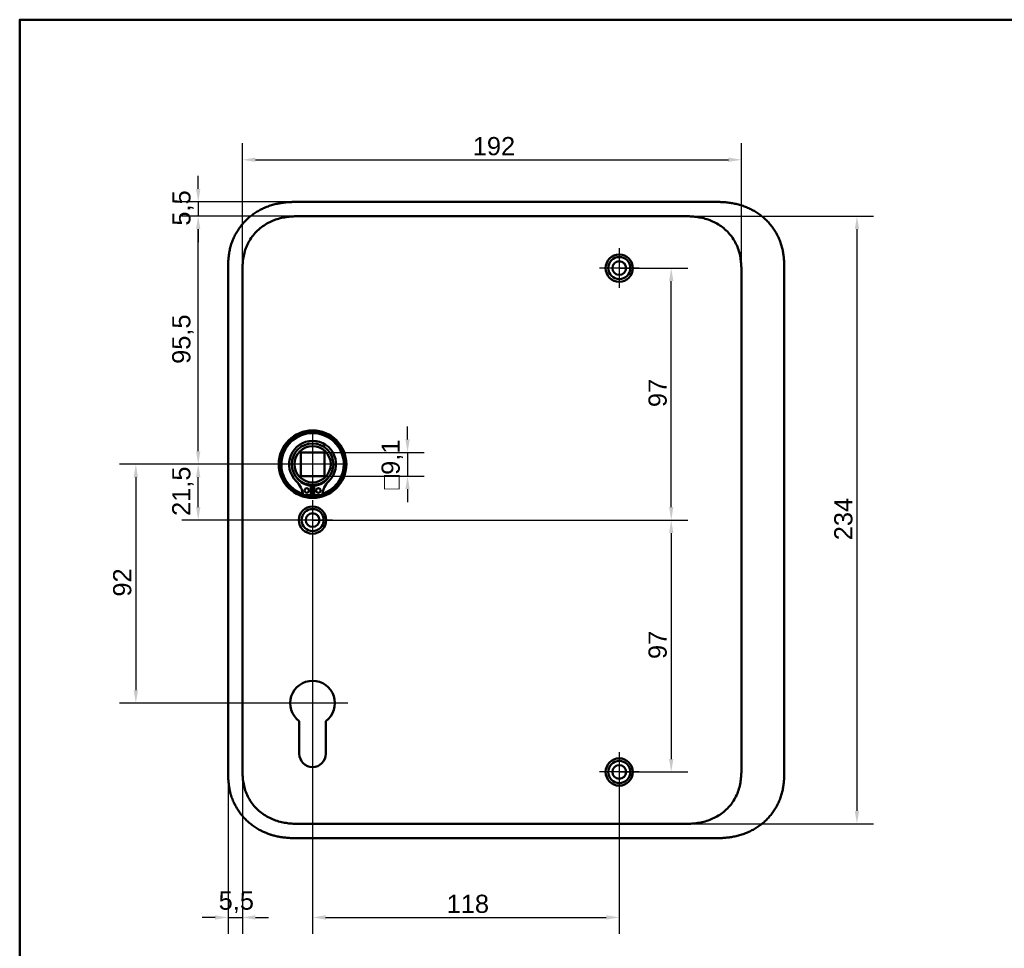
# Model space of a CAD drawing. Header units: millimetres. Extents: x 20 to 833, y 20 to 574.
# Tile 5 of 11: x 20 to 399, y 216 to 574. Entities that reach past the tile are written whole.
import ezdxf

# ---------------------------------------------------------------- set-up
doc = ezdxf.new("R2010")
doc.units = ezdxf.units.MM
doc.header["$LTSCALE"] = 2
for name, color, linetype, lineweight in [('Bemaßungen(DIN)', 7, 'Continuous', 25), ('Mittelpunktmarkierung(DIN)', 7, 'Continuous', 25), ('Sichtbare Kanten(DIN)', 7, 'Continuous', 50), ('Skizziergeometrie(DIN)', 7, 'Continuous', 50)]:
    doc.layers.add(name, color=color, linetype=linetype, lineweight=lineweight)
doc.styles.add('STANDARD-DIN~0', font='arial.ttf')
doc.dimstyles.new('CAD-LAN', dxfattribs={"dimscale": 2, "dimtxt": 3.5, "dimasz": 2.5, "dimexe": 3.175, "dimexo": 0, "dimgap": 0.8, "dimtad": 1, "dimrnd": 1e-08, "dimtxsty": 'STANDARD-DIN~0', "dimcen": 0.09, "dimdle": 10, "dimclrd": 250, "dimclre": 250, "dimclrt": 250, "dimadec": 0, "dimazin": 2, "dimtfac": 1, "dimtmove": 0, "dimatfit": 3, "dimfxl": 1, "dimtolj": 1, "dimtzin": 0, "dimlwd": 25, "dimlwe": 25, "dimarcsym": 0})

# ---------------------------------------------------------------- blocks, each defined once
blk = doc.blocks.new('Ränder Standardrahmen')
at = {"layer": 'Skizziergeometrie(DIN)', "flags": 128}
blk.add_lwpolyline([(10, 10), (10, 287), (410, 287), (410, 10), (10, 10)], dxfattribs=at)
blk = doc.blocks.new('*D8')
at = {"layer": 'Bemaßungen(DIN)', "color": 250, "linetype": 'Continuous', "lineweight": 25, "true_color": 0x3f3f3f, "transparency": 16777216}
for p, q in [((105.69, 474.06), (105.69, 526.42)), ((297.69, 476.07), (297.69, 526.42)), ((110.69, 520.07), (292.69, 520.07))]:
    blk.add_line(p, q, dxfattribs=at)
at = {"layer": 'Bemaßungen(DIN)', "color": 250, "linetype": 'Continuous', "true_color": 0x3f3f3f, "transparency": 16777216}
for points in [[(110.69, 520.9), (110.69, 519.23), (105.69, 520.07)], [(292.69, 520.9), (292.69, 519.23), (297.69, 520.07)]]:
    blk.add_solid(points, dxfattribs=at)
at = {"layer": 'Defpoints', "color": 0, "linetype": 'Continuous', "transparency": 16777216}
for p in [(297.69, 520.07), (105.69, 474.06), (297.69, 476.07)]:
    blk.add_point(p, dxfattribs=at)
at = {"layer": 'Bemaßungen(DIN)', "color": 250, "linetype": 'Continuous', "lineweight": 25, "true_color": 0x3f3f3f, "transparency": 16777216, "insert": (194.32, 528.82), "char_height": 7, "attachment_point": 1, "style": 'STANDARD-DIN~0'}
blk.add_mtext('\\A1;192', dxfattribs=at)
blk = doc.blocks.new('*D9')
at = {"layer": 'Bemaßungen(DIN)', "color": 250, "linetype": 'Continuous', "lineweight": 25, "true_color": 0x3f3f3f, "transparency": 16777216}
for p, q in [((274.15, 498.35), (348.5, 498.35)), ((342.15, 493.35), (342.15, 269.35)), ((274.15, 264.35), (348.5, 264.35))]:
    blk.add_line(p, q, dxfattribs=at)
at = {"layer": 'Bemaßungen(DIN)', "color": 250, "linetype": 'Continuous', "true_color": 0x3f3f3f, "transparency": 16777216}
for points in [[(341.31, 493.35), (342.98, 493.35), (342.15, 498.35)], [(341.31, 269.35), (342.98, 269.35), (342.15, 264.35)]]:
    blk.add_solid(points, dxfattribs=at)
at = {"layer": 'Defpoints', "color": 0, "linetype": 'Continuous', "transparency": 16777216}
for p in [(274.15, 498.35), (274.15, 264.35), (342.15, 264.35)]:
    blk.add_point(p, dxfattribs=at)
at = {"layer": 'Bemaßungen(DIN)', "color": 250, "linetype": 'Continuous', "lineweight": 25, "true_color": 0x3f3f3f, "transparency": 16777216, "insert": (333.39, 373.57), "char_height": 7, "attachment_point": 1, "rotation": 90, "style": 'STANDARD-DIN~0'}
blk.add_mtext('\\A1;234', dxfattribs=at)
blk = doc.blocks.new('*D10')
at = {"layer": 'Bemaßungen(DIN)', "color": 250, "linetype": 'Continuous', "lineweight": 25, "true_color": 0x3f3f3f, "transparency": 16777216}
for p, q in [((129.22, 498.35), (82.34, 498.35)), ((88.69, 407.85), (88.69, 493.35)), ((132.69, 402.85), (82.34, 402.85))]:
    blk.add_line(p, q, dxfattribs=at)
at = {"layer": 'Bemaßungen(DIN)', "color": 250, "linetype": 'Continuous', "true_color": 0x3f3f3f, "transparency": 16777216}
for points in [[(87.85, 493.35), (89.52, 493.35), (88.69, 498.35)], [(87.85, 407.85), (89.52, 407.85), (88.69, 402.85)]]:
    blk.add_solid(points, dxfattribs=at)
at = {"layer": 'Defpoints', "color": 0, "linetype": 'Continuous', "transparency": 16777216}
for p in [(88.69, 498.35), (129.22, 498.35), (132.69, 402.85)]:
    blk.add_point(p, dxfattribs=at)
at = {"layer": 'Bemaßungen(DIN)', "color": 250, "linetype": 'Continuous', "lineweight": 25, "true_color": 0x3f3f3f, "transparency": 16777216, "insert": (78.67, 441.48), "char_height": 7, "attachment_point": 1, "rotation": 90, "style": 'STANDARD-DIN~0'}
blk.add_mtext('\\A1;95,5', dxfattribs=at)
blk = doc.blocks.new('*D11')
at = {"layer": 'Bemaßungen(DIN)', "color": 250, "linetype": 'Continuous', "lineweight": 25, "true_color": 0x3f3f3f, "transparency": 16777216}
for p, q in [((88.69, 508.85), (88.69, 513.85)), ((128.22, 503.85), (82.34, 503.85)), ((88.69, 503.85), (88.69, 498.35)), ((129.22, 498.35), (82.34, 498.35)), ((88.69, 493.35), (88.69, 488.35))]:
    blk.add_line(p, q, dxfattribs=at)
at = {"layer": 'Bemaßungen(DIN)', "color": 250, "linetype": 'Continuous', "true_color": 0x3f3f3f, "transparency": 16777216}
for points in [[(87.85, 508.85), (89.52, 508.85), (88.69, 503.85)], [(87.85, 493.35), (89.52, 493.35), (88.69, 498.35)]]:
    blk.add_solid(points, dxfattribs=at)
at = {"layer": 'Defpoints', "color": 0, "linetype": 'Continuous', "transparency": 16777216}
for p in [(128.22, 503.85), (88.69, 498.35), (129.22, 498.35)]:
    blk.add_point(p, dxfattribs=at)
at = {"layer": 'Bemaßungen(DIN)', "color": 250, "linetype": 'Continuous', "lineweight": 25, "true_color": 0x3f3f3f, "transparency": 16777216, "insert": (78.7, 494.7), "char_height": 7, "attachment_point": 1, "rotation": 90, "style": 'STANDARD-DIN~0'}
blk.add_mtext('\\A1;5,5', dxfattribs=at)
blk = doc.blocks.new('*D12')
at = {"layer": 'Bemaßungen(DIN)', "color": 250, "linetype": 'Continuous', "lineweight": 25, "true_color": 0x3f3f3f, "transparency": 16777216}
for p, q in [((132.69, 402.85), (82.34, 402.85)), ((88.69, 386.35), (88.69, 397.85)), ((132.69, 381.35), (82.34, 381.35))]:
    blk.add_line(p, q, dxfattribs=at)
at = {"layer": 'Bemaßungen(DIN)', "color": 250, "linetype": 'Continuous', "true_color": 0x3f3f3f, "transparency": 16777216}
for points in [[(87.85, 397.85), (89.52, 397.85), (88.69, 402.85)], [(87.85, 386.35), (89.52, 386.35), (88.69, 381.35)]]:
    blk.add_solid(points, dxfattribs=at)
at = {"layer": 'Defpoints', "color": 0, "linetype": 'Continuous', "transparency": 16777216}
for p in [(88.69, 402.85), (132.69, 402.85), (132.69, 381.35)]:
    blk.add_point(p, dxfattribs=at)
at = {"layer": 'Bemaßungen(DIN)', "color": 250, "linetype": 'Continuous', "lineweight": 25, "true_color": 0x3f3f3f, "transparency": 16777216, "insert": (78.67, 382.93), "char_height": 7, "attachment_point": 1, "rotation": 90, "style": 'STANDARD-DIN~0'}
blk.add_mtext('\\A1;21,5', dxfattribs=at)
blk = doc.blocks.new('*D13')
at = {"layer": 'Bemaßungen(DIN)', "color": 250, "linetype": 'Continuous', "lineweight": 25, "true_color": 0x3f3f3f, "transparency": 16777216}
for p, q in [((132.69, 402.85), (58.34, 402.85)), ((64.69, 397.85), (64.69, 315.85)), ((132.69, 310.85), (58.34, 310.85))]:
    blk.add_line(p, q, dxfattribs=at)
at = {"layer": 'Bemaßungen(DIN)', "color": 250, "linetype": 'Continuous', "true_color": 0x3f3f3f, "transparency": 16777216}
for points in [[(63.85, 397.85), (65.52, 397.85), (64.69, 402.85)], [(63.85, 315.85), (65.52, 315.85), (64.69, 310.85)]]:
    blk.add_solid(points, dxfattribs=at)
at = {"layer": 'Defpoints', "color": 0, "linetype": 'Continuous', "transparency": 16777216}
for p in [(132.69, 402.85), (64.69, 310.85), (132.69, 310.85)]:
    blk.add_point(p, dxfattribs=at)
at = {"layer": 'Bemaßungen(DIN)', "color": 250, "linetype": 'Continuous', "lineweight": 25, "true_color": 0x3f3f3f, "transparency": 16777216, "insert": (55.94, 351.87), "char_height": 7, "attachment_point": 1, "rotation": 90, "style": 'STANDARD-DIN~0'}
blk.add_mtext('\\A1;92', dxfattribs=at)
blk = doc.blocks.new('*D14')
at = {"layer": 'Bemaßungen(DIN)', "color": 250, "linetype": 'Continuous', "lineweight": 25, "true_color": 0x3f3f3f, "transparency": 16777216}
for p, q in [((250.69, 478.35), (277.04, 478.35)), ((270.69, 386.35), (270.69, 473.35)), ((132.69, 381.35), (277.04, 381.35))]:
    blk.add_line(p, q, dxfattribs=at)
at = {"layer": 'Bemaßungen(DIN)', "color": 250, "linetype": 'Continuous', "true_color": 0x3f3f3f, "transparency": 16777216}
for points in [[(269.85, 473.35), (271.52, 473.35), (270.69, 478.35)], [(269.85, 386.35), (271.52, 386.35), (270.69, 381.35)]]:
    blk.add_solid(points, dxfattribs=at)
at = {"layer": 'Defpoints', "color": 0, "linetype": 'Continuous', "transparency": 16777216}
for p in [(250.69, 478.35), (270.69, 478.35), (132.69, 381.35)]:
    blk.add_point(p, dxfattribs=at)
at = {"layer": 'Bemaßungen(DIN)', "color": 250, "linetype": 'Continuous', "lineweight": 25, "true_color": 0x3f3f3f, "transparency": 16777216, "insert": (261.94, 424.84), "char_height": 7, "attachment_point": 1, "rotation": 90, "style": 'STANDARD-DIN~0'}
blk.add_mtext('\\A1;97', dxfattribs=at)
blk = doc.blocks.new('*D15')
at = {"layer": 'Bemaßungen(DIN)', "color": 250, "linetype": 'Continuous', "lineweight": 25, "true_color": 0x3f3f3f, "transparency": 16777216}
for p, q in [((132.69, 381.35), (277.04, 381.35)), ((270.69, 376.35), (270.69, 289.35)), ((250.69, 284.35), (277.04, 284.35))]:
    blk.add_line(p, q, dxfattribs=at)
at = {"layer": 'Bemaßungen(DIN)', "color": 250, "linetype": 'Continuous', "true_color": 0x3f3f3f, "transparency": 16777216}
for points in [[(269.85, 376.35), (271.52, 376.35), (270.69, 381.35)], [(269.85, 289.35), (271.52, 289.35), (270.69, 284.35)]]:
    blk.add_solid(points, dxfattribs=at)
at = {"layer": 'Defpoints', "color": 0, "linetype": 'Continuous', "transparency": 16777216}
for p in [(132.69, 381.35), (250.69, 284.35), (270.69, 284.35)]:
    blk.add_point(p, dxfattribs=at)
at = {"layer": 'Bemaßungen(DIN)', "color": 250, "linetype": 'Continuous', "lineweight": 25, "true_color": 0x3f3f3f, "transparency": 16777216, "insert": (261.94, 327.84), "char_height": 7, "attachment_point": 1, "rotation": 90, "style": 'STANDARD-DIN~0'}
blk.add_mtext('\\A1;97', dxfattribs=at)
blk = doc.blocks.new('*D16')
at = {"layer": 'Bemaßungen(DIN)', "color": 250, "linetype": 'Continuous', "lineweight": 25, "true_color": 0x3f3f3f, "transparency": 16777216}
for p, q in [((169.24, 412.4), (169.24, 417.4)), ((137.24, 407.4), (175.59, 407.4)), ((169.24, 407.4), (169.24, 398.3)), ((137.24, 398.3), (175.59, 398.3)), ((169.24, 393.3), (169.24, 388.3))]:
    blk.add_line(p, q, dxfattribs=at)
at = {"layer": 'Bemaßungen(DIN)', "color": 250, "linetype": 'Continuous', "true_color": 0x3f3f3f, "transparency": 16777216}
for points in [[(168.4, 412.4), (170.07, 412.4), (169.24, 407.4)], [(168.4, 393.3), (170.07, 393.3), (169.24, 398.3)]]:
    blk.add_solid(points, dxfattribs=at)
at = {"layer": 'Defpoints', "color": 0, "linetype": 'Continuous', "transparency": 16777216}
for p in [(137.24, 407.4), (137.24, 398.3), (169.24, 398.3)]:
    blk.add_point(p, dxfattribs=at)
at = {"layer": 'Bemaßungen(DIN)', "color": 250, "linetype": 'Continuous', "lineweight": 25, "true_color": 0x3f3f3f, "transparency": 16777216, "insert": (159.22, 393.09), "char_height": 7, "attachment_point": 1, "rotation": 90, "style": 'STANDARD-DIN~0'}
blk.add_mtext('\\A1;\\fAIGDT|b0|i0;\\H7.0000;o\\fArial|b0|i0;\\H7.0000;9,1', dxfattribs=at)
blk = doc.blocks.new('*D25')
at = {"layer": 'Bemaßungen(DIN)', "color": 250, "linetype": 'Continuous', "lineweight": 25, "true_color": 0x3f3f3f, "transparency": 16777216}
for p, q in [((132.69, 373.7), (132.69, 222)), ((250.69, 276.7), (250.69, 222)), ((137.69, 228.35), (245.69, 228.35))]:
    blk.add_line(p, q, dxfattribs=at)
at = {"layer": 'Bemaßungen(DIN)', "color": 250, "linetype": 'Continuous', "true_color": 0x3f3f3f, "transparency": 16777216}
for points in [[(137.69, 229.19), (137.69, 227.52), (132.69, 228.35)], [(245.69, 229.19), (245.69, 227.52), (250.69, 228.35)]]:
    blk.add_solid(points, dxfattribs=at)
at = {"layer": 'Defpoints', "color": 0, "linetype": 'Continuous', "transparency": 16777216}
for p in [(132.69, 373.7), (250.69, 276.7), (250.69, 228.35)]:
    blk.add_point(p, dxfattribs=at)
at = {"layer": 'Bemaßungen(DIN)', "color": 250, "linetype": 'Continuous', "lineweight": 25, "true_color": 0x3f3f3f, "transparency": 16777216, "insert": (184.27, 237.1), "char_height": 7, "attachment_point": 1, "style": 'STANDARD-DIN~0'}
blk.add_mtext('\\A1;118', dxfattribs=at)
blk = doc.blocks.new('*D26')
at = {"layer": 'Bemaßungen(DIN)', "color": 250, "linetype": 'Continuous', "lineweight": 25, "true_color": 0x3f3f3f, "transparency": 16777216}
for p, q in [((100.19, 285.64), (100.19, 222)), ((105.69, 286.64), (105.69, 222)), ((95.19, 228.35), (90.19, 228.35)), ((100.19, 228.35), (105.69, 228.35)), ((110.69, 228.35), (115.69, 228.35))]:
    blk.add_line(p, q, dxfattribs=at)
at = {"layer": 'Bemaßungen(DIN)', "color": 250, "linetype": 'Continuous', "true_color": 0x3f3f3f, "transparency": 16777216}
for points in [[(95.19, 229.19), (95.19, 227.52), (100.19, 228.35)], [(110.69, 229.19), (110.69, 227.52), (105.69, 228.35)]]:
    blk.add_solid(points, dxfattribs=at)
at = {"layer": 'Defpoints', "color": 0, "linetype": 'Continuous', "transparency": 16777216}
for p in [(100.19, 285.64), (105.69, 286.64), (105.69, 228.35)]:
    blk.add_point(p, dxfattribs=at)
at = {"layer": 'Bemaßungen(DIN)', "color": 250, "linetype": 'Continuous', "lineweight": 25, "true_color": 0x3f3f3f, "transparency": 16777216, "insert": (96.54, 238.34), "char_height": 7, "attachment_point": 1, "style": 'STANDARD-DIN~0'}
blk.add_mtext('\\A1;5,5', dxfattribs=at)

msp = doc.modelspace()

# ---------------------------------------------------------------- linework, layer by layer
at = {"layer": 'Mittelpunktmarkierung(DIN)', "linetype": 'Continuous'}
for p, q in [((250.685, 486.002), (250.685, 470.702)), ((258.335, 478.352), (243.035, 478.352)), ((132.685, 414.852), (132.685, 390.852)), ((144.685, 402.852), (120.685, 402.852)), ((132.685, 389.002), (132.685, 373.702)), ((140.335, 381.352), (125.035, 381.352)), ((132.685, 324.452), (132.685, 300.852)), ((146.285, 310.852), (119.085, 310.852)), ((250.685, 292.002), (250.685, 276.702)), ((258.335, 284.352), (243.035, 284.352))]:
    msp.add_line(p, q, dxfattribs=at)
at = {"layer": 'Sichtbare Kanten(DIN)'}
for p, q in [((287.147, 503.852), (128.224, 503.852)), ((129.224, 498.352), (274.147, 498.352)), ((129.224, 498.352), (129.224, 498.352)), ((274.147, 498.352), (274.147, 498.352)), ((100.185, 477.068), (100.185, 285.637)), ((314.185, 285.637), (314.185, 477.109)), ((128.135, 398.302), (128.135, 407.402)), ((128.135, 407.402), (137.235, 407.402)), ((137.235, 407.402), (137.235, 398.302)), ((137.235, 398.302), (128.135, 398.302)), ((132.069, 394.594), (132.069, 390.894)), ((133.302, 390.894), (133.302, 394.594)), ((132.069, 390.894), (129.045, 390.894)), ((136.326, 390.894), (133.302, 390.894)), ((127.586, 291.353), (127.586, 303.928)), ((137.786, 303.928), (137.786, 291.353)), ((129.223, 264.352), (274.147, 264.352)), ((274.147, 264.352), (274.147, 264.352)), ((128.224, 258.852), (287.147, 258.852))]:
    msp.add_line(p, q, dxfattribs=at)
for centre, radius in [((250.685, 478.352), 5.25), ((250.685, 478.352), 4.25), ((250.685, 478.352), 2.65), ((132.685, 402.852), 13), ((132.685, 402.852), 12.5), ((132.685, 402.852), 8), ((132.685, 402.852), 7), ((130.454, 392.744), 0.85), ((134.917, 392.744), 0.85), ((132.685, 381.352), 5.25), ((132.685, 381.352), 4.25), ((132.685, 381.352), 2.65), ((250.685, 284.352), 5.25), ((250.685, 284.352), 4.25), ((250.685, 284.352), 2.65)]:
    msp.add_circle(centre, radius, dxfattribs=at)
for centre, radius, start, end in [((132.685, 402.852), 12, 288.17213, 251.82787), ((132.685, 402.852), 9.017, 314.1409, 225.8591), ((120.362, 390.154), 8.678, 4.96705, 45.8591), ((132.685, 402.119), 7.55, 215.6871, 265.31499), ((132.685, 402.852), 8.2, 243.63056, 296.36944), ((132.685, 402.119), 7.55, 274.68501, 324.3129), ((145.008, 390.154), 8.678, 134.1409, 175.03295), ((132.685, 402.852), 12, 265.21102, 274.78898), ((132.685, 402.852), 9, 266.0711, 273.9289), ((132.685, 310.852), 8.6, 306.37412, 233.63044), ((132.686, 291.353), 5.1, 180, 0)]:
    msp.add_arc(centre, radius, start, end, dxfattribs=at)
for points, knots in [([(128.224, 503.852), (127.626, 503.853), (126.575, 503.852), (125.364, 503.827), (124.452, 503.791), (123.842, 503.759), (123.079, 503.705), (122.468, 503.65), (121.705, 503.567), (121.094, 503.487), (120.18, 503.346), (119.268, 503.176), (117.911, 502.863), (116.718, 502.522), (115.251, 502.013), (114.101, 501.539), (112.7, 500.866), (111.61, 500.263), (110.295, 499.43), (109.284, 498.702), (108.077, 497.718), (107.159, 496.874), (106.078, 495.751), (105.27, 494.799), (104.336, 493.55), (103.652, 492.505), (102.881, 491.147), (102.335, 490.022), (101.743, 488.578), (101.343, 487.395), (100.936, 485.892), (100.681, 484.675), (100.47, 483.297), (100.368, 482.377), (100.293, 481.459), (100.255, 480.847), (100.221, 480.084), (100.204, 479.475), (100.191, 478.719), (100.185, 477.965), (100.185, 477.367), (100.185, 477.068)], [-0.99999787, -0.99999787, -0.99999787, -0.99999787, -0.95833168, -0.92708204, -0.9166655, -0.89583241, -0.88541586, -0.86458277, -0.85416622, -0.83333313, -0.82291658, -0.79166695, -0.77083385, -0.72916767, -0.70833458, -0.66666839, -0.6458353, -0.60416912, -0.58333603, -0.54166984, -0.52083675, -0.47917057, -0.45833747, -0.41667129, -0.3958382, -0.35417201, -0.33333892, -0.29167274, -0.27083965, -0.22917346, -0.20834037, -0.16667419, -0.14584109, -0.11459146, -0.10417491, -0.08334182, -0.07292527, -0.05209218, -0.04167563, -0.02084254, -0.00000945, -0.00000945, -0.00000945, -0.00000945]), ([(314.185, 477.151), (314.185, 477.678), (314.184, 478.767), (314.152, 480.154), (314.075, 481.58), (313.971, 482.728), (313.776, 484.167), (313.561, 485.319), (313.213, 486.753), (312.867, 487.892), (312.347, 489.297), (311.859, 490.402), (311.161, 491.752), (310.532, 492.804), (309.66, 494.074), (308.896, 495.051), (307.864, 496.215), (306.979, 497.098), (305.805, 498.134), (304.815, 498.907), (303.523, 499.796), (302.448, 500.445), (301.063, 501.173), (299.925, 501.689), (298.475, 502.25), (297.295, 502.631), (295.805, 503.026), (294.605, 503.278), (293.101, 503.52), (291.898, 503.658), (290.4, 503.773), (288.911, 503.837), (287.732, 503.85), (287.147, 503.852)], [-0.97472618, -0.97472618, -0.97472618, -0.97472618, -0.93604739, -0.89534998, -0.87500127, -0.83430386, -0.81395515, -0.77325774, -0.75290903, -0.71221162, -0.69186291, -0.6511655, -0.6308168, -0.59011938, -0.56977068, -0.52907326, -0.50872456, -0.46802714, -0.44767844, -0.40698102, -0.38663232, -0.3459349, -0.3255862, -0.28488878, -0.26454008, -0.22384266, -0.20349396, -0.16279654, -0.14244784, -0.10175042, -0.08140172, -0.0407043, -0.00000689, -0.00000689, -0.00000689, -0.00000689]), ([(105.685, 476.068), (105.685, 476.696), (105.685, 477.344), (105.698, 477.993), (105.712, 478.716), (105.74, 479.44), (105.796, 480.155), (105.856, 480.933), (105.947, 481.701), (106.078, 482.463), (106.214, 483.256), (106.392, 484.042), (106.627, 484.832), (106.863, 485.626), (107.153, 486.413), (107.498, 487.179), (107.845, 487.948), (108.248, 488.696), (108.703, 489.414), (109.158, 490.129), (109.665, 490.814), (110.221, 491.462), (110.771, 492.104), (111.373, 492.712), (112.01, 493.273), (112.646, 493.833), (113.316, 494.345), (114.017, 494.81), (114.712, 495.271), (115.438, 495.686), (116.191, 496.055), (116.927, 496.416), (117.689, 496.732), (118.473, 497.003), (119.228, 497.265), (120.002, 497.484), (120.786, 497.662), (121.535, 497.831), (122.291, 497.964), (123.055, 498.064), (123.778, 498.159), (124.508, 498.225), (125.239, 498.269), (125.93, 498.31), (126.622, 498.332), (127.308, 498.342), (127.955, 498.352), (128.596, 498.352), (129.224, 498.352)], [0, 0, 0, 0, 0.2004784, 0.2004784, 0.2004784, 0.4237411, 0.4237411, 0.4237411, 0.6666843, 0.6666843, 0.6666843, 0.9194, 0.9194, 0.9194, 1.1730033, 1.1730033, 1.1730033, 1.4278738, 1.4278738, 1.4278738, 1.6819326, 1.6819326, 1.6819326, 1.9333793, 1.9333793, 1.9333793, 2.1848165, 2.1848165, 2.1848165, 2.4343943, 2.4343943, 2.4343943, 2.6782826, 2.6782826, 2.6782826, 2.9134642, 2.9134642, 2.9134642, 3.1379689, 3.1379689, 3.1379689, 3.3508216, 3.3508216, 3.3508216, 3.5518256, 3.5518256, 3.5518256, 3.7413067, 3.7413067, 3.7413067, 3.7413067]), ([(274.147, 498.352), (274.774, 498.352), (275.416, 498.352), (276.062, 498.342), (276.748, 498.332), (277.441, 498.31), (278.131, 498.269), (278.862, 498.225), (279.592, 498.159), (280.316, 498.064), (281.079, 497.964), (281.836, 497.831), (282.584, 497.662), (283.368, 497.484), (284.143, 497.265), (284.898, 497.003), (285.681, 496.732), (286.444, 496.416), (287.18, 496.055), (287.933, 495.686), (288.658, 495.271), (289.354, 494.81), (290.054, 494.345), (290.724, 493.833), (291.361, 493.273), (291.998, 492.712), (292.599, 492.104), (293.149, 491.462), (293.706, 490.814), (294.213, 490.129), (294.667, 489.413), (295.123, 488.696), (295.526, 487.948), (295.872, 487.179), (296.218, 486.413), (296.508, 485.626), (296.743, 484.832), (296.978, 484.042), (297.157, 483.256), (297.293, 482.463), (297.424, 481.701), (297.514, 480.933), (297.575, 480.155), (297.63, 479.44), (297.659, 478.716), (297.673, 477.993), (297.685, 477.344), (297.685, 476.696), (297.685, 476.068)], [0, 0, 0, 0, 0.1894861, 0.1894861, 0.1894861, 0.3904941, 0.3904941, 0.3904941, 0.6033491, 0.6033491, 0.6033491, 0.8278544, 0.8278544, 0.8278544, 1.0630348, 1.0630348, 1.0630348, 1.3069205, 1.3069205, 1.3069205, 1.5564953, 1.5564953, 1.5564953, 1.8079303, 1.8079303, 1.8079303, 2.0593759, 2.0593759, 2.0593759, 2.3134335, 2.3134335, 2.3134335, 2.5683022, 2.5683022, 2.5683022, 2.8219033, 2.8219033, 2.8219033, 3.0746163, 3.0746163, 3.0746163, 3.3175565, 3.3175565, 3.3175565, 3.5408165, 3.5408165, 3.5408165, 3.7412931, 3.7412931, 3.7412931, 3.7412931]), ([(100.185, 285.637), (100.185, 285.338), (100.185, 284.739), (100.191, 283.986), (100.204, 283.229), (100.221, 282.621), (100.255, 281.858), (100.293, 281.246), (100.368, 280.328), (100.47, 279.408), (100.658, 278.183), (100.841, 277.269), (101.058, 276.362), (101.221, 275.761), (101.448, 275.016), (101.648, 274.424), (101.921, 273.694), (102.158, 273.116), (102.54, 272.261), (102.958, 271.423), (103.651, 270.2), (104.336, 269.155), (105.27, 267.906), (106.078, 266.955), (107.159, 265.831), (108.077, 264.986), (109.284, 264.003), (110.295, 263.275), (111.61, 262.442), (112.7, 261.838), (113.961, 261.233), (114.82, 260.87), (115.691, 260.54), (116.278, 260.336), (117.165, 260.055), (118.062, 259.807), (119.268, 259.529), (120.18, 259.359), (121.094, 259.218), (121.705, 259.138), (122.468, 259.055), (123.079, 259), (123.842, 258.946), (124.451, 258.913), (125.364, 258.878), (126.575, 258.853), (127.627, 258.852), (128.224, 258.852)], [-0.99999789, -0.99999789, -0.99999789, -0.99999789, -0.9791648, -0.9583317, -0.94791516, -0.92708206, -0.91666552, -0.89583243, -0.88541588, -0.85416624, -0.83333315, -0.80208351, -0.79166696, -0.77083387, -0.76041733, -0.73958423, -0.72916769, -0.70833459, -0.69791805, -0.66666841, -0.64583532, -0.60416913, -0.58333604, -0.54166985, -0.52083676, -0.47917058, -0.45833749, -0.4166713, -0.39583821, -0.35417202, -0.33333893, -0.30208929, -0.29167275, -0.27083965, -0.26042311, -0.22917347, -0.20834038, -0.17709074, -0.16667419, -0.1458411, -0.13542455, -0.11459146, -0.10417491, -0.08334182, -0.07292528, -0.04167564, -0.00000945, -0.00000945, -0.00000945, -0.00000945]), ([(129.223, 264.352), (128.596, 264.352), (127.955, 264.353), (127.308, 264.362), (126.622, 264.373), (125.93, 264.394), (125.239, 264.436), (124.508, 264.48), (123.778, 264.546), (123.055, 264.641), (122.291, 264.741), (121.534, 264.873), (120.786, 265.043), (120.002, 265.221), (119.228, 265.44), (118.473, 265.702), (117.689, 265.973), (116.927, 266.289), (116.191, 266.65), (115.437, 267.019), (114.712, 267.434), (114.017, 267.895), (113.316, 268.36), (112.646, 268.872), (112.009, 269.432), (111.373, 269.992), (110.771, 270.601), (110.221, 271.243), (109.665, 271.891), (109.158, 272.576), (108.703, 273.291), (108.248, 274.009), (107.845, 274.757), (107.498, 275.526), (107.153, 276.291), (106.863, 277.079), (106.627, 277.873), (106.392, 278.663), (106.214, 279.449), (106.078, 280.242), (105.947, 281.004), (105.856, 281.772), (105.796, 282.55), (105.74, 283.265), (105.712, 283.989), (105.698, 284.712), (105.685, 285.361), (105.685, 286.009), (105.685, 286.637)], [0, 0, 0, 0, 0.1894834, 0.1894834, 0.1894834, 0.3904881, 0.3904881, 0.3904881, 0.6033414, 0.6033414, 0.6033414, 0.8278466, 0.8278466, 0.8278466, 1.0630283, 1.0630283, 1.0630283, 1.3069161, 1.3069161, 1.3069161, 1.5564929, 1.5564929, 1.5564929, 1.8079285, 1.8079285, 1.8079285, 2.0593731, 2.0593731, 2.0593731, 2.3134297, 2.3134297, 2.3134297, 2.5682979, 2.5682979, 2.5682979, 2.8218991, 2.8218991, 2.8218991, 3.0746122, 3.0746122, 3.0746122, 3.3175525, 3.3175525, 3.3175525, 3.5408138, 3.5408138, 3.5408138, 3.7412926, 3.7412926, 3.7412926, 3.7412926]), ([(297.685, 286.637), (297.685, 286.009), (297.685, 285.361), (297.673, 284.712), (297.659, 283.989), (297.63, 283.265), (297.575, 282.55), (297.514, 281.772), (297.424, 281.004), (297.293, 280.242), (297.157, 279.449), (296.978, 278.663), (296.743, 277.873), (296.508, 277.079), (296.218, 276.291), (295.872, 275.526), (295.526, 274.757), (295.123, 274.009), (294.667, 273.291), (294.213, 272.576), (293.706, 271.891), (293.149, 271.243), (292.599, 270.601), (291.998, 269.992), (291.361, 269.432), (290.724, 268.872), (290.054, 268.36), (289.354, 267.895), (288.658, 267.434), (287.933, 267.019), (287.18, 266.65), (286.444, 266.289), (285.681, 265.973), (284.898, 265.702), (284.142, 265.44), (283.368, 265.221), (282.584, 265.043), (281.836, 264.873), (281.079, 264.741), (280.316, 264.641), (279.592, 264.546), (278.862, 264.48), (278.131, 264.436), (277.44, 264.394), (276.748, 264.373), (276.062, 264.362), (275.416, 264.353), (274.774, 264.352), (274.147, 264.352)], [0, 0, 0, 0, 0.20048, 0.20048, 0.20048, 0.4237428, 0.4237428, 0.4237428, 0.6666848, 0.6666848, 0.6666848, 0.9193992, 0.9193992, 0.9193992, 1.173002, 1.173002, 1.173002, 1.4278722, 1.4278722, 1.4278722, 1.6819311, 1.6819311, 1.6819311, 1.933378, 1.933378, 1.933378, 2.1848149, 2.1848149, 2.1848149, 2.4343919, 2.4343919, 2.4343919, 2.6782792, 2.6782792, 2.6782792, 2.9134601, 2.9134601, 2.9134601, 3.1379646, 3.1379646, 3.1379646, 3.3508174, 3.3508174, 3.3508174, 3.5518222, 3.5518222, 3.5518222, 3.7413044, 3.7413044, 3.7413044, 3.7413044]), ([(287.147, 258.852), (287.732, 258.855), (288.911, 258.868), (290.4, 258.932), (291.898, 259.047), (293.101, 259.185), (294.605, 259.427), (295.805, 259.679), (297.295, 260.074), (298.475, 260.455), (299.925, 261.016), (301.063, 261.532), (302.448, 262.26), (303.523, 262.909), (304.815, 263.798), (305.805, 264.571), (306.979, 265.607), (307.864, 266.49), (308.896, 267.654), (309.66, 268.631), (310.532, 269.901), (311.161, 270.952), (311.859, 272.303), (312.347, 273.408), (312.867, 274.813), (313.213, 275.952), (313.561, 277.385), (313.775, 278.538), (313.971, 279.977), (314.075, 281.125), (314.152, 282.551), (314.185, 283.966), (314.185, 285.082), (314.185, 285.637)], [-0.99998994, -0.99998994, -0.99998994, -0.99998994, -0.9592928, -0.91859565, -0.89824708, -0.85754993, -0.83720136, -0.79650421, -0.77615564, -0.73545849, -0.71510992, -0.67441277, -0.6540642, -0.61336705, -0.59301848, -0.55232133, -0.53197276, -0.49127561, -0.47092704, -0.43022989, -0.40988132, -0.36918417, -0.3488356, -0.30813845, -0.28778988, -0.24709273, -0.22674416, -0.18604701, -0.16569844, -0.12500129, -0.10465272, -0.06395557, -0.02325842, -0.02325842, -0.02325842, -0.02325842])]:
    msp.add_open_spline(points, degree=3, knots=knots, dxfattribs=at)
for points, degree in [([(105.685, 286.637), (105.685, 381.352), (105.685, 476.068)], 2), ([(297.685, 476.068), (297.685, 412.924), (297.685, 349.781), (297.685, 286.637)], 3)]:
    msp.add_open_spline(points, degree=degree, dxfattribs=at)

# ---------------------------------------------------------------- block references
at = {"xscale": 2, "yscale": 2, "zscale": 2}
msp.add_blockref('Ränder Standardrahmen', (0, 0), dxfattribs=at)

# ---------------------------------------------------------------- dimensions: what is measured, and where the dimension line sits
at = {"layer": 'Bemaßungen(DIN)', "color": 250, "linetype": 'Continuous', "lineweight": 25, "true_color": 0x3f3f3f}
for base, p1, p2, angle, override, picture, middle in [((297.685, 520.068), (105.685, 474.06), (297.685, 476.068), 180, {"dimgap": 0.8, "dimdec": 2, "dimtol": 0, "dimlim": 0, "dimtp": 0, "dimtm": 0, "dimtdec": 2, "dimtofl": 0, "dimatfit": 1}, '*D8', (201.685, 520.068)), ((88.685, 498.352), (128.224, 503.852), (129.224, 498.352), 90, {"dimgap": 0.8, "dimdec": 2, "dimtol": 0, "dimlim": 0, "dimtp": 0, "dimtm": 0, "dimtdec": 2, "dimtofl": 1, "dimatfit": 1}, '*D11', (88.685, 501.102)), ((88.685, 498.352), (132.685, 402.852), (129.224, 498.352), 90, {"dimgap": 0.8, "dimdec": 2, "dimtol": 0, "dimlim": 0, "dimtp": 0, "dimtm": 0, "dimtdec": 2, "dimtofl": 0, "dimatfit": 1}, '*D10', (88.685, 450.602)), ((342.147, 264.352), (274.147, 498.352), (274.147, 264.352), 90, {"dimgap": 0.8, "dimdec": 2, "dimtol": 0, "dimlim": 0, "dimtp": 0, "dimtm": 0, "dimtdec": 2, "dimtofl": 0, "dimatfit": 1}, '*D9', (342.147, 381.352)), ((270.685, 478.352), (132.685, 381.352), (250.685, 478.352), 90, {"dimgap": 0.8, "dimdec": 2, "dimtol": 0, "dimlim": 0, "dimtp": 0, "dimtm": 0, "dimtdec": 2, "dimtofl": 0, "dimatfit": 1}, '*D14', (270.685, 429.852)), ((64.685, 310.852), (132.685, 402.852), (132.685, 310.852), 90, {"dimgap": 0.8, "dimdec": 2, "dimtol": 0, "dimlim": 0, "dimtp": 0, "dimtm": 0, "dimtdec": 2, "dimtofl": 0, "dimatfit": 1}, '*D13', (64.685, 356.852)), ((88.685, 402.852), (132.685, 381.352), (132.685, 402.852), 90, {"dimgap": 0.8, "dimdec": 2, "dimtol": 0, "dimlim": 0, "dimtp": 0, "dimtm": 0, "dimtdec": 2, "dimtofl": 0, "dimatfit": 1}, '*D12', (88.685, 392.102)), ((270.685, 284.352), (132.685, 381.352), (250.685, 284.352), 90, {"dimgap": 0.8, "dimdec": 2, "dimtol": 0, "dimlim": 0, "dimtp": 0, "dimtm": 0, "dimtdec": 2, "dimtofl": 0, "dimatfit": 1}, '*D15', (270.685, 332.852)), ((250.685, 228.352), (132.685, 373.702), (250.685, 276.702), 180, {"dimgap": 0.8, "dimdec": 2, "dimtol": 0, "dimlim": 0, "dimtp": 0, "dimtm": 0, "dimtdec": 2, "dimtofl": 0, "dimatfit": 1}, '*D25', (191.685, 228.352)), ((105.685, 228.352), (100.185, 285.637), (105.685, 286.637), 180, {"dimgap": 0.8, "dimdec": 2, "dimtol": 0, "dimlim": 0, "dimtp": 0, "dimtm": 0, "dimtdec": 2, "dimtofl": 1, "dimatfit": 1}, '*D26', (102.935, 228.352))]:
    dim = msp.add_linear_dim(base=base, p1=p1, p2=p2, angle=angle, dimstyle='CAD-LAN', override=override, dxfattribs=at)
    dim.commit()
    dim.dimension.update_dxf_attribs({"geometry": picture, "text_midpoint": middle, "dimtype": 160})
dim = msp.add_linear_dim(base=(169.235, 398.302), p1=(137.235, 407.402), p2=(137.235, 398.302), angle=90, text='\\fAIGDT|b0|i0;\\H7.0000;o\\fArial|b0|i0;\\H7.0000;<>', dimstyle='CAD-LAN', override={"dimgap": 0.8, "dimdec": 2, "dimtol": 0, "dimlim": 0, "dimtp": 0, "dimtm": 0, "dimtdec": 2, "dimtofl": 1, "dimatfit": 1}, dxfattribs=at)
dim.commit()
dim.dimension.update_dxf_attribs({"geometry": '*D16', "text_midpoint": (169.235, 402.852), "dimtype": 160})

doc.saveas('drawing.dxf')
